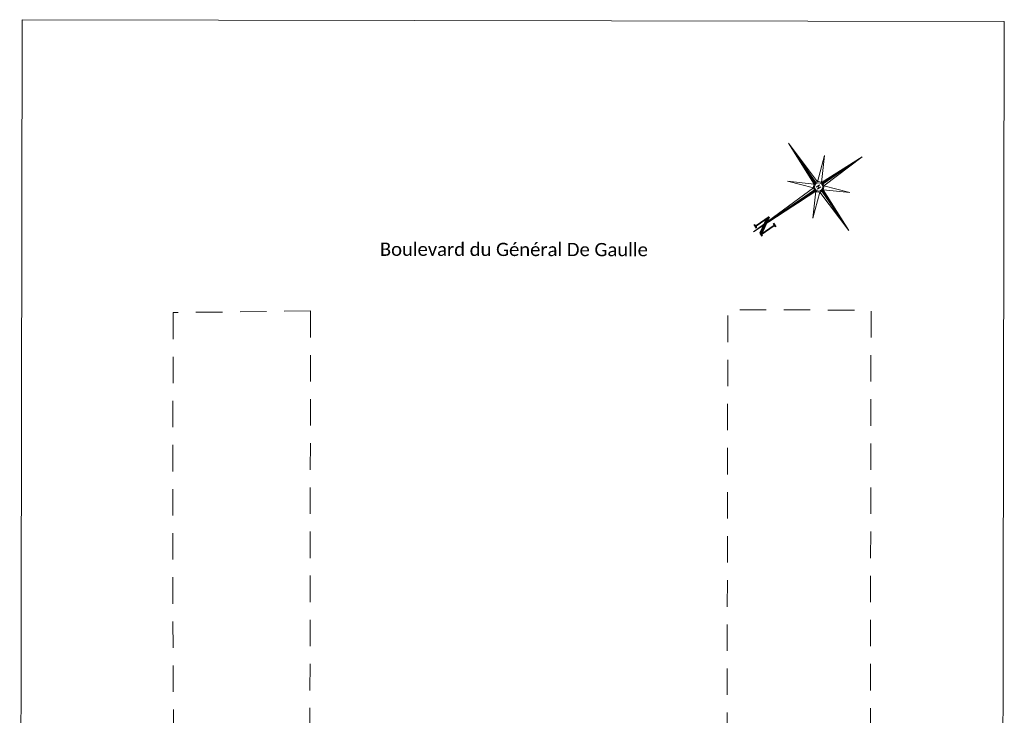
# Model space of a CAD drawing. Header units: metres. Extents: x -40 to 52, y -191 to 168.
# Tile 29 of 32: x -39 to 5, y 52 to 83. Entities that reach past the tile are written whole.
import ezdxf
from ezdxf.enums import TextEntityAlignment as Align

# ---------------------------------------------------------------- set-up
doc = ezdxf.new("R2010")
doc.units = ezdxf.units.M
doc.header["$LTSCALE"] = 2
doc.linetypes.add('Chemin', pattern=[0.5, 0.3, -0.2])
for name, color, linetype, lineweight in [('_cadre200', 7, 'Continuous', 15), ('Menuiserie', 1, 'Continuous', 18), ('Mur_coupe', 7, 'Continuous', 18), ('Texte', 7, 'Continuous', 15)]:
    doc.layers.add(name, color=color, linetype=linetype, lineweight=lineweight)
doc.styles.add('Legend', font='calibri.ttf')
doc.styles.add('ROMAND', font='romand', dxfattribs={"height": 6})
doc.styles.add('ROMANT', font='romant', dxfattribs={"width": 1.5, "oblique": 13.5, "height": 2})

# ---------------------------------------------------------------- blocks, each defined once
blk = doc.blocks.new('*X2')
at = {"color": 0}
for p, q in [((5.658, 3.059), (5.659, 3.061)), ((5.659, 3.042), (5.676, 3.06)), ((5.66, 3.026), (5.693, 3.059)), ((5.661, 3.009), (5.71, 3.059)), ((5.669, 3), (5.727, 3.058)), ((5.687, 3), (5.744, 3.057)), ((5.705, 3), (5.761, 3.056)), ((5.722, 3), (5.778, 3.056)), ((5.74, 3), (5.795, 3.055)), ((5.758, 3), (5.812, 3.054)), ((5.775, 3), (5.829, 3.054)), ((5.793, 3), (5.846, 3.053)), ((5.811, 3), (5.863, 3.052)), ((5.828, 3), (5.88, 3.051)), ((5.846, 3), (5.897, 3.051)), ((5.864, 3), (5.914, 3.05)), ((5.881, 3), (5.931, 3.049)), ((5.899, 3), (5.948, 3.049)), ((5.917, 3), (5.965, 3.048)), ((5.934, 3), (5.982, 3.047)), ((5.952, 3), (5.999, 3.046)), ((5.97, 3), (6.016, 3.046)), ((5.988, 3), (6.033, 3.045)), ((6.005, 3), (6.049, 3.044)), ((6.023, 3), (6.066, 3.044)), ((6.041, 3), (6.083, 3.043)), ((6.058, 3), (6.1, 3.042)), ((6.076, 3), (6.117, 3.041)), ((6.094, 3), (6.134, 3.041)), ((6.111, 3), (6.151, 3.04)), ((6.129, 3), (6.168, 3.039)), ((6.147, 3), (6.185, 3.039)), ((6.164, 3), (6.202, 3.038)), ((6.182, 3), (6.219, 3.037)), ((6.2, 3), (6.236, 3.036)), ((6.217, 3), (6.253, 3.036)), ((6.235, 3), (6.27, 3.035)), ((6.253, 3), (6.287, 3.034)), ((6.27, 3), (6.304, 3.034)), ((6.288, 3), (6.321, 3.033)), ((6.306, 3), (6.338, 3.032)), ((6.323, 3), (6.355, 3.031)), ((6.341, 3), (6.372, 3.031)), ((6.359, 3), (6.389, 3.03)), ((6.376, 3), (6.406, 3.029)), ((6.394, 3), (6.423, 3.029)), ((6.412, 3), (6.44, 3.028)), ((6.429, 3), (6.457, 3.027)), ((6.447, 3), (6.474, 3.026)), ((6.465, 3), (6.491, 3.026)), ((6.483, 3), (6.507, 3.025)), ((6.5, 3), (6.524, 3.024)), ((6.518, 3), (6.541, 3.024)), ((6.536, 3), (6.558, 3.023)), ((6.553, 3), (6.575, 3.022)), ((6.571, 3), (6.592, 3.021)), ((6.589, 3), (6.609, 3.021)), ((6.606, 3), (6.626, 3.02)), ((6.624, 3), (6.643, 3.019)), ((6.642, 3), (6.66, 3.019)), ((6.659, 3), (6.677, 3.018)), ((6.677, 3), (6.694, 3.017)), ((6.695, 3), (6.711, 3.016)), ((6.712, 3), (6.728, 3.016)), ((6.73, 3), (6.745, 3.015)), ((6.748, 3), (6.762, 3.014)), ((6.765, 3), (6.779, 3.014)), ((6.783, 3), (6.796, 3.013)), ((6.801, 3), (6.813, 3.012)), ((6.818, 3), (6.83, 3.011)), ((6.836, 3), (6.847, 3.011)), ((6.854, 3), (6.864, 3.01)), ((6.871, 3), (6.881, 3.009)), ((6.889, 3), (6.898, 3.009)), ((6.907, 3), (6.915, 3.008)), ((6.924, 3), (6.932, 3.007)), ((6.942, 3), (6.949, 3.006)), ((6.96, 3), (6.965, 3.006)), ((6.977, 3), (6.982, 3.005)), ((6.995, 3), (6.999, 3.004)), ((7.013, 3), (7.016, 3.004)), ((7.031, 3), (7.033, 3.003)), ((7.048, 3), (7.05, 3.002)), ((7.066, 3), (7.067, 3.001)), ((7.084, 3), (7.084, 3.001))]:
    blk.add_line(p, q, dxfattribs=at)
blk = doc.blocks.new('*X3')
at = {"color": 0}
for p, q in [((5.5, 2.795), (5.555, 2.85)), ((5.5, 2.813), (5.536, 2.849)), ((5.5, 2.831), (5.516, 2.847)), ((5.5, 2.778), (5.561, 2.838)), ((5.5, 2.76), (5.56, 2.82)), ((5.5, 2.742), (5.559, 2.801)), ((5.5, 2.725), (5.558, 2.783)), ((5.5, 2.707), (5.558, 2.764)), ((5.5, 2.689), (5.557, 2.746)), ((5.5, 2.672), (5.556, 2.728)), ((5.5, 2.654), (5.555, 2.709)), ((5.5, 2.636), (5.554, 2.691)), ((5.5, 2.619), (5.554, 2.672)), ((5.5, 2.601), (5.553, 2.654)), ((5.5, 2.583), (5.552, 2.635)), ((5.5, 2.566), (5.551, 2.617)), ((5.5, 2.548), (5.551, 2.598)), ((5.5, 2.53), (5.55, 2.58)), ((5.5, 2.512), (5.549, 2.561)), ((5.5, 2.495), (5.548, 2.543)), ((5.5, 2.477), (5.547, 2.525)), ((5.5, 2.459), (5.547, 2.506)), ((5.5, 2.442), (5.546, 2.488)), ((5.5, 2.424), (5.545, 2.469)), ((5.5, 2.406), (5.544, 2.451)), ((5.5, 2.389), (5.544, 2.432)), ((5.5, 2.371), (5.543, 2.414)), ((5.5, 2.353), (5.542, 2.395)), ((5.5, 2.336), (5.541, 2.377)), ((5.5, 2.318), (5.54, 2.358)), ((5.5, 2.3), (5.54, 2.34)), ((5.5, 2.283), (5.539, 2.321)), ((5.5, 2.265), (5.538, 2.303)), ((5.5, 2.247), (5.537, 2.285)), ((5.5, 2.23), (5.537, 2.266)), ((5.5, 2.212), (5.536, 2.248)), ((5.5, 2.194), (5.535, 2.229)), ((5.5, 2.177), (5.534, 2.211)), ((5.5, 2.159), (5.533, 2.192)), ((5.5, 2.141), (5.533, 2.174)), ((5.5, 2.124), (5.532, 2.155)), ((5.5, 2.106), (5.531, 2.137)), ((5.5, 2.088), (5.53, 2.118)), ((5.5, 2.071), (5.53, 2.1)), ((5.5, 2.053), (5.529, 2.082)), ((5.5, 2.035), (5.528, 2.063)), ((5.5, 2.017), (5.527, 2.045)), ((5.5, 2), (5.526, 2.026)), ((5.5, 1.982), (5.526, 2.008)), ((5.5, 1.964), (5.525, 1.989)), ((5.5, 1.947), (5.524, 1.971)), ((5.5, 1.929), (5.523, 1.952)), ((5.5, 1.911), (5.523, 1.934)), ((5.5, 1.894), (5.522, 1.915)), ((5.5, 1.876), (5.521, 1.897)), ((5.5, 1.858), (5.52, 1.879)), ((5.5, 1.841), (5.519, 1.86)), ((5.5, 1.823), (5.519, 1.842)), ((5.5, 1.805), (5.518, 1.823)), ((5.5, 1.788), (5.517, 1.805)), ((5.5, 1.77), (5.516, 1.786)), ((5.5, 1.752), (5.516, 1.768)), ((5.5, 1.735), (5.515, 1.749)), ((5.5, 1.717), (5.514, 1.731)), ((5.5, 1.699), (5.513, 1.712)), ((5.5, 1.682), (5.512, 1.694)), ((5.5, 1.664), (5.512, 1.676)), ((5.5, 1.646), (5.511, 1.657)), ((5.5, 1.629), (5.51, 1.639)), ((5.5, 1.611), (5.509, 1.62)), ((5.5, 1.593), (5.509, 1.602)), ((5.5, 1.576), (5.508, 1.583)), ((5.5, 1.558), (5.507, 1.565)), ((5.5, 1.54), (5.506, 1.546)), ((5.5, 1.523), (5.505, 1.528)), ((5.5, 1.505), (5.505, 1.509)), ((5.5, 1.487), (5.504, 1.491)), ((5.5, 1.469), (5.503, 1.473)), ((5.5, 1.452), (5.502, 1.454)), ((5.5, 1.434), (5.502, 1.436)), ((5.5, 1.416), (5.501, 1.417))]:
    blk.add_line(p, q, dxfattribs=at)
blk = doc.blocks.new('*X4')
at = {"color": 0}
for p, q in [((3.901, 3), (3.902, 3)), ((3.918, 2.999), (3.919, 3)), ((3.935, 2.999), (3.937, 3)), ((3.952, 2.998), (3.955, 3)), ((3.969, 2.997), (3.972, 3)), ((3.986, 2.996), (3.99, 3)), ((4.003, 2.996), (4.008, 3)), ((4.02, 2.995), (4.025, 3)), ((4.037, 2.994), (4.043, 3)), ((4.054, 2.994), (4.061, 3)), ((4.071, 2.993), (4.078, 3)), ((4.088, 2.992), (4.096, 3)), ((4.105, 2.991), (4.114, 3)), ((4.122, 2.991), (4.131, 3)), ((4.139, 2.99), (4.149, 3)), ((4.156, 2.989), (4.167, 3)), ((4.173, 2.988), (4.184, 3)), ((4.19, 2.988), (4.202, 3)), ((4.207, 2.987), (4.22, 3)), ((4.224, 2.986), (4.237, 3)), ((4.241, 2.986), (4.255, 3)), ((4.258, 2.985), (4.273, 3)), ((4.275, 2.984), (4.29, 3)), ((4.292, 2.983), (4.308, 3)), ((4.309, 2.983), (4.326, 3)), ((4.326, 2.982), (4.344, 3)), ((4.343, 2.981), (4.361, 3)), ((4.359, 2.981), (4.379, 3)), ((4.376, 2.98), (4.397, 3)), ((4.393, 2.979), (4.414, 3)), ((4.41, 2.978), (4.432, 3)), ((4.427, 2.978), (4.45, 3)), ((4.444, 2.977), (4.467, 3)), ((4.461, 2.976), (4.485, 3)), ((4.478, 2.976), (4.503, 3)), ((4.495, 2.975), (4.52, 3)), ((4.512, 2.974), (4.538, 3)), ((4.529, 2.973), (4.556, 3)), ((4.546, 2.973), (4.573, 3)), ((4.563, 2.972), (4.591, 3)), ((4.58, 2.971), (4.609, 3)), ((4.597, 2.971), (4.626, 3)), ((4.614, 2.97), (4.644, 3)), ((4.631, 2.969), (4.662, 3)), ((4.648, 2.968), (4.679, 3)), ((4.665, 2.968), (4.697, 3)), ((4.682, 2.967), (4.715, 3)), ((4.699, 2.966), (4.732, 3)), ((4.716, 2.966), (4.75, 3)), ((4.733, 2.965), (4.768, 3)), ((4.75, 2.964), (4.785, 3)), ((4.767, 2.963), (4.803, 3)), ((4.784, 2.963), (4.821, 3)), ((4.801, 2.962), (4.838, 3)), ((4.817, 2.961), (4.856, 3)), ((4.834, 2.961), (4.874, 3)), ((4.851, 2.96), (4.892, 3)), ((4.868, 2.959), (4.909, 3)), ((4.885, 2.958), (4.927, 3)), ((4.902, 2.958), (4.945, 3)), ((4.919, 2.957), (4.962, 3)), ((4.936, 2.956), (4.98, 3)), ((4.953, 2.956), (4.998, 3)), ((4.97, 2.955), (5.015, 3)), ((4.987, 2.954), (5.033, 3)), ((5.004, 2.953), (5.051, 3)), ((5.021, 2.953), (5.068, 3)), ((5.038, 2.952), (5.086, 3)), ((5.055, 2.951), (5.104, 3)), ((5.072, 2.951), (5.121, 3)), ((5.089, 2.95), (5.139, 3)), ((5.106, 2.949), (5.157, 3)), ((5.123, 2.948), (5.174, 3)), ((5.14, 2.948), (5.192, 3)), ((5.157, 2.947), (5.21, 3)), ((5.174, 2.946), (5.227, 3)), ((5.191, 2.946), (5.245, 3)), ((5.208, 2.945), (5.263, 3)), ((5.225, 2.944), (5.28, 3)), ((5.242, 2.943), (5.298, 3)), ((5.259, 2.943), (5.316, 3)), ((5.275, 2.942), (5.333, 3)), ((5.292, 2.941), (5.343, 2.992)), ((5.309, 2.941), (5.344, 2.975)), ((5.326, 2.94), (5.345, 2.958)), ((5.343, 2.939), (5.346, 2.941))]:
    blk.add_line(p, q, dxfattribs=at)
blk = doc.blocks.new('*X5')
at = {"color": 0}
for p, q in [((5.499, 5.376), (5.5, 5.376)), ((5.5, 5.394), (5.5, 5.394)), ((5.491, 5.085), (5.5, 5.093)), ((5.491, 5.067), (5.5, 5.076)), ((5.492, 5.121), (5.5, 5.129)), ((5.492, 5.103), (5.5, 5.111)), ((5.493, 5.158), (5.5, 5.164)), ((5.493, 5.139), (5.5, 5.146)), ((5.494, 5.194), (5.5, 5.199)), ((5.494, 5.176), (5.5, 5.182)), ((5.495, 5.23), (5.5, 5.235)), ((5.495, 5.212), (5.5, 5.217)), ((5.496, 5.267), (5.5, 5.27)), ((5.496, 5.248), (5.5, 5.253)), ((5.497, 5.303), (5.5, 5.306)), ((5.497, 5.285), (5.5, 5.288)), ((5.498, 5.339), (5.5, 5.341)), ((5.498, 5.321), (5.5, 5.323)), ((5.499, 5.357), (5.5, 5.359)), ((5.483, 4.776), (5.5, 4.793)), ((5.483, 4.758), (5.5, 4.775)), ((5.484, 4.812), (5.5, 4.828)), ((5.484, 4.794), (5.5, 4.811)), ((5.485, 4.849), (5.5, 4.864)), ((5.485, 4.83), (5.5, 4.846)), ((5.486, 4.903), (5.5, 4.917)), ((5.486, 4.885), (5.5, 4.899)), ((5.486, 4.867), (5.5, 4.881)), ((5.487, 4.939), (5.5, 4.952)), ((5.487, 4.921), (5.5, 4.934)), ((5.488, 4.976), (5.5, 4.987)), ((5.488, 4.958), (5.5, 4.97)), ((5.489, 5.012), (5.5, 5.023)), ((5.489, 4.994), (5.5, 5.005)), ((5.49, 5.049), (5.5, 5.058)), ((5.49, 5.03), (5.5, 5.04)), ((5.474, 4.449), (5.5, 4.475)), ((5.475, 4.485), (5.5, 4.51)), ((5.475, 4.467), (5.5, 4.492)), ((5.476, 4.522), (5.5, 4.545)), ((5.476, 4.503), (5.5, 4.528)), ((5.477, 4.558), (5.5, 4.581)), ((5.477, 4.54), (5.5, 4.563)), ((5.478, 4.594), (5.5, 4.616)), ((5.478, 4.576), (5.5, 4.598)), ((5.479, 4.631), (5.5, 4.651)), ((5.479, 4.612), (5.5, 4.634)), ((5.48, 4.667), (5.5, 4.687)), ((5.48, 4.649), (5.5, 4.669)), ((5.481, 4.703), (5.5, 4.722)), ((5.481, 4.685), (5.5, 4.705)), ((5.482, 4.74), (5.5, 4.758)), ((5.482, 4.721), (5.5, 4.74)), ((5.466, 4.158), (5.5, 4.192)), ((5.466, 4.14), (5.5, 4.174)), ((5.467, 4.194), (5.5, 4.227)), ((5.467, 4.176), (5.5, 4.21)), ((5.468, 4.231), (5.5, 4.263)), ((5.468, 4.213), (5.5, 4.245)), ((5.469, 4.267), (5.5, 4.298)), ((5.469, 4.249), (5.5, 4.28)), ((5.47, 4.303), (5.5, 4.333)), ((5.47, 4.285), (5.5, 4.316)), ((5.471, 4.34), (5.5, 4.369)), ((5.471, 4.322), (5.5, 4.351)), ((5.472, 4.376), (5.5, 4.404)), ((5.472, 4.358), (5.5, 4.386)), ((5.473, 4.413), (5.5, 4.439)), ((5.473, 4.394), (5.5, 4.422)), ((5.474, 4.431), (5.5, 4.457)), ((5.457, 3.831), (5.5, 3.874)), ((5.458, 3.867), (5.5, 3.909)), ((5.458, 3.849), (5.5, 3.891)), ((5.459, 3.904), (5.5, 3.944)), ((5.459, 3.886), (5.5, 3.927)), ((5.46, 3.94), (5.5, 3.98)), ((5.46, 3.922), (5.5, 3.962)), ((5.461, 3.976), (5.5, 4.015)), ((5.461, 3.958), (5.5, 3.997)), ((5.462, 4.013), (5.5, 4.05)), ((5.462, 3.995), (5.5, 4.033)), ((5.463, 4.049), (5.5, 4.086)), ((5.463, 4.031), (5.5, 4.068)), ((5.464, 4.085), (5.5, 4.121)), ((5.464, 4.067), (5.5, 4.103)), ((5.465, 4.122), (5.5, 4.156)), ((5.465, 4.104), (5.5, 4.139)), ((5.449, 3.54), (5.5, 3.591)), ((5.449, 3.522), (5.5, 3.573)), ((5.45, 3.577), (5.5, 3.626)), ((5.45, 3.558), (5.5, 3.608)), ((5.451, 3.613), (5.5, 3.662)), ((5.451, 3.595), (5.5, 3.644)), ((5.452, 3.649), (5.5, 3.697)), ((5.452, 3.631), (5.5, 3.679)), ((5.453, 3.686), (5.5, 3.732)), ((5.453, 3.667), (5.5, 3.715)), ((5.454, 3.722), (5.5, 3.768)), ((5.454, 3.704), (5.5, 3.75)), ((5.455, 3.758), (5.5, 3.803)), ((5.455, 3.74), (5.5, 3.785)), ((5.456, 3.795), (5.5, 3.838)), ((5.456, 3.777), (5.5, 3.821)), ((5.457, 3.813), (5.5, 3.856)), ((5.441, 3.231), (5.5, 3.29)), ((5.442, 3.268), (5.5, 3.326)), ((5.442, 3.25), (5.5, 3.308)), ((5.443, 3.304), (5.5, 3.361)), ((5.443, 3.286), (5.5, 3.343)), ((5.444, 3.34), (5.5, 3.396)), ((5.444, 3.322), (5.5, 3.379)), ((5.445, 3.377), (5.5, 3.432)), ((5.445, 3.359), (5.5, 3.414)), ((5.446, 3.413), (5.5, 3.467)), ((5.446, 3.395), (5.5, 3.449)), ((5.447, 3.468), (5.5, 3.52)), ((5.447, 3.449), (5.5, 3.502)), ((5.447, 3.431), (5.5, 3.485)), ((5.448, 3.504), (5.5, 3.555)), ((5.448, 3.486), (5.5, 3.538)), ((5.439, 3.159), (5.5, 3.22)), ((5.44, 3.195), (5.5, 3.255)), ((5.44, 3.177), (5.5, 3.237)), ((5.441, 3.213), (5.5, 3.273)), ((5.458, 3.16), (5.5, 3.202)), ((5.476, 3.16), (5.5, 3.184)), ((5.494, 3.16), (5.5, 3.167))]:
    blk.add_line(p, q, dxfattribs=at)
blk = doc.blocks.new('ROSEVENT')
for p, q in [((-0.078, 0.142), (-0.017, 2.394)), ((-0.017, 0.154), (-0.017, 2.394)), ((-0.017, 2.394), (0.044, 0.142)), ((-0.696, 0.673), (-0.078, 0.142)), ((-0.165, 0.056), (-0.696, 0.673)), ((0.044, 0.142), (0.662, 0.673)), ((0.662, 0.673), (0.131, 0.056)), ((-1.617, -0.006), (-0.165, 0.056)), ((-0.077, 0.155), (-0.014, 0.155)), ((0.131, 0.056), (1.583, -0.006)), ((0.144, -0.003), (0.141, 0.057)), ((-0.177, -0.006), (-1.617, -0.006)), ((-0.165, -0.067), (-1.617, -0.006)), ((-0.696, -0.684), (-0.165, -0.067)), ((-0.078, -0.153), (-0.696, -0.684)), ((-0.175, -0.003), (-0.171, -0.066)), ((-0.017, -1.606), (-0.078, -0.153)), ((0.044, -0.153), (-0.017, -1.606)), ((-0.017, -0.16), (0.049, -0.154)), ((-0.017, -0.166), (-0.017, -1.606)), ((0.662, -0.684), (0.044, -0.153)), ((1.583, -0.006), (0.131, -0.067)), ((0.131, -0.067), (0.662, -0.684)), ((0.143, -0.006), (1.583, -0.006))]:
    blk.add_line(p, q)
for radius in [0.159, 0.127]:
    blk.add_circle((-0.017, -0.006), radius)
for name in ['*X5', '*X2', '*X4', '*X3']:
    blk.add_blockref(name, (-5.517, -3.006))
for height, style, p in [(0.5, 'ROMANT', (-0.317, 1.744)), (0.122, 'ROMAND', (-0.08, -0.061))]:
    blk.add_text('N', height=height, dxfattribs=dict(style=style)).set_placement(p)
blk = doc.blocks.new('FLNORD')
at = {"xscale": 4, "yscale": 4, "zscale": 4, "rotation": 359.9999991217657}
blk.add_blockref('ROSEVENT', (-0.93, -0.17), dxfattribs=at)

msp = doc.modelspace()

# ---------------------------------------------------------------- linework, layer by layer
at = {"layer": 'Menuiserie'}
msp.add_lwpolyline([(-39.251, 20.288), (5.299, 20.212), (5.406, 83.212), (-39.144, 83.288)], close=True, dxfattribs=at)
at = {"layer": 'Mur_coupe', "linetype": 'Chemin', "ltscale": 2, "flags": 128}
for points in [[(-4.526, 40.724), (-0.687, 40.718), (-0.637, 70.122), (-7.134, 70.133), (-7.17, 48.567)], [(-32.293, 70.009), (-32.311, 57.873), (-32.247, 46.313), (-32.232, 43.619), (-31.243, 43.617), (-31.243, 43.547), (-28.593, 43.542)], [(-26.057, 70.082), (-32.293, 70.009)], [(-26.057, 70.082), (-26.093, 48.74)]]:
    msp.add_lwpolyline(points, dxfattribs=at)

# ---------------------------------------------------------------- block references
at = {"layer": '_cadre200', "xscale": 0.3750000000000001, "yscale": 0.3750000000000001, "zscale": 0.3750000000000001, "rotation": 124.6273599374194}
msp.add_blockref('FLNORD', (-3.285, 75.975), dxfattribs=at)

# ---------------------------------------------------------------- texts
at = {"layer": 'Texte', "style": 'Legend'}
msp.add_text('Boulevard du Général De Gaulle', height=0.6, rotation=359.9026, dxfattribs=at).set_placement((-16.836, 72.893, -50.856), align=Align.MIDDLE)

doc.saveas('drawing.dxf')
